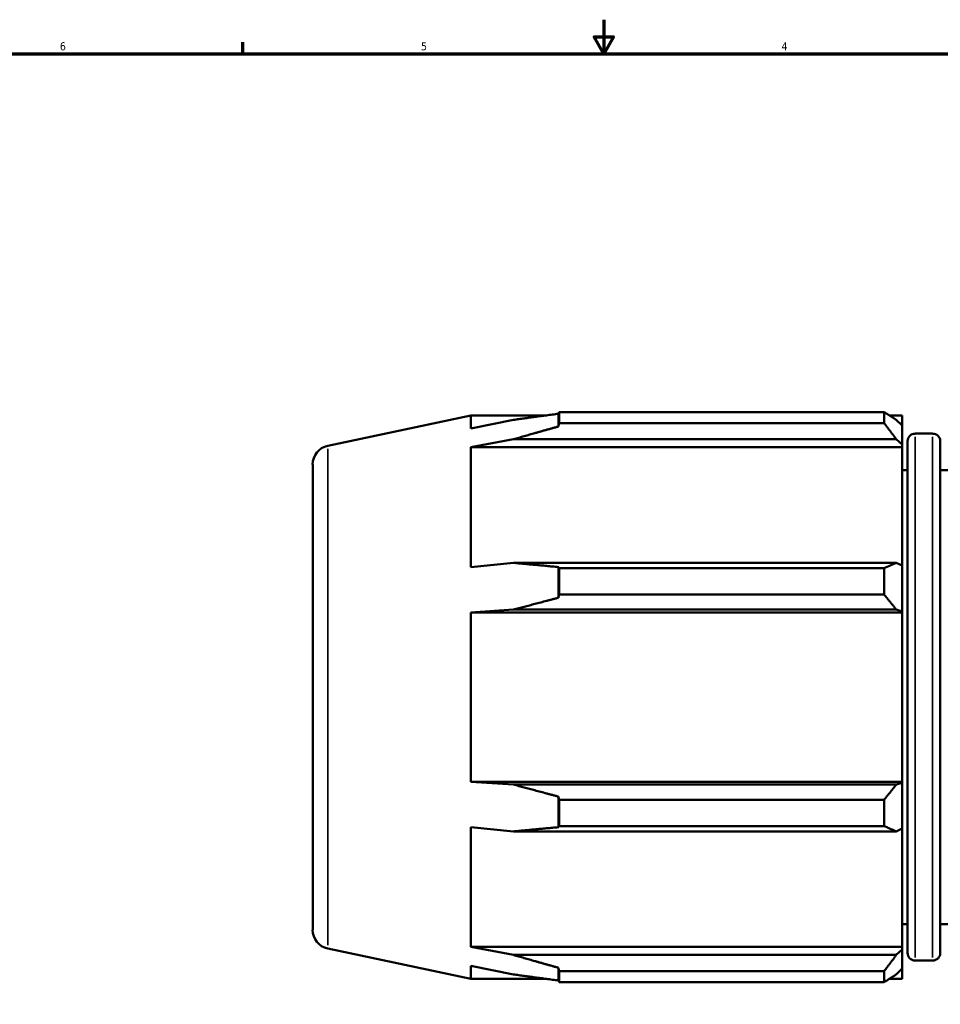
# Model space of a CAD drawing. Header units: inches. Extents: x -0.7 to 70.6, y -23.5 to 50.4.
# Tile 4 of 10: x 10.1 to 21, y 9.8 to 21.4. Entities that reach past the tile are written whole.
import ezdxf

# ---------------------------------------------------------------- set-up
doc = ezdxf.new("R2010")
doc.units = ezdxf.units.IN
doc.header["$MEASUREMENT"] = 0
for name, color, linetype, lineweight in [('Border (ANSI)', 7, 'Continuous', 70), ('Visible (ANSI)', 7, 'Continuous', 50), ('Visible Narrow (ANSI)', 7, 'Continuous', 35)]:
    doc.layers.add(name, color=color, linetype=linetype, lineweight=lineweight)
doc.styles.add('Note Text (ANSI)', font='tahoma.ttf')

# ---------------------------------------------------------------- blocks, each defined once
blk = doc.blocks.new('Borders Default Border')
at = {"layer": 'Border (ANSI)'}
blk.add_line((12.75, 21), (12.75, 21.134), dxfattribs=at)
at = {"layer": 'Border (ANSI)', "flags": 128}
for points in [[(17, 21.4), (17, 21), (16.885, 21.2), (17.115, 21.2), (17, 21)], [(0.5, 1), (0.5, 21), (33.5, 21), (33.5, 1), (0.5, 1)]]:
    blk.add_lwpolyline(points, dxfattribs=at)
at = {"layer": 'Border (ANSI)', "color": 5, "true_color": 0x0000ff, "char_height": 0.0945, "attachment_point": 7, "style": 'Note Text (ANSI)'}
for s, insert in [('6', (10.595, 21.038)), ('5', (14.847, 21.038)), ('4', (19.092, 21.04))]:
    blk.add_mtext(s, dxfattribs=dict(at, insert=insert))

msp = doc.modelspace()

# ---------------------------------------------------------------- linework, layer by layer
at = {"layer": 'Visible (ANSI)'}
for p, q in [((13.75, 16.383), (15.433, 16.741)), ((15.433, 16.741), (15.433, 16.587)), ((16.315, 16.741), (15.433, 16.741)), ((16.464, 16.761), (16.464, 16.611)), ((16.474, 16.78), (20.3, 16.78)), ((16.474, 16.78), (16.474, 16.651)), ((20.3, 16.651), (20.3, 16.78)), ((20.514, 16.741), (20.362, 16.741)), ((20.514, 16.621), (20.514, 16.741)), ((15.936, 16.689), (15.433, 16.587)), ((20.3, 16.651), (16.474, 16.651)), ((20.514, 16.621), (20.443, 16.689)), ((20.514, 16.621), (20.514, 16.398)), ((15.433, 16.366), (15.936, 16.461)), ((15.936, 16.461), (20.443, 16.461)), ((20.443, 16.461), (20.514, 16.398)), ((20.871, 16.527), (20.665, 16.527)), ((15.433, 16.366), (15.433, 14.956)), ((20.514, 16.366), (15.433, 16.366)), ((20.514, 16.398), (20.514, 16.366)), ((20.514, 14.973), (20.514, 16.366)), ((20.576, 10.414), (20.576, 16.437)), ((20.961, 16.437), (20.961, 10.414)), ((13.572, 10.687), (13.572, 16.163)), ((20.576, 16.099), (20.514, 16.099)), ((22.473, 16.099), (20.961, 16.099)), ((15.936, 15.006), (15.433, 14.956)), ((20.443, 15.006), (15.936, 15.006)), ((16.464, 14.957), (16.464, 14.595)), ((20.514, 14.973), (20.443, 15.006)), ((20.514, 14.973), (20.514, 14.433)), ((16.474, 14.944), (20.3, 14.944)), ((16.474, 14.944), (16.474, 14.633)), ((20.3, 14.633), (20.3, 14.944)), ((20.3, 14.633), (16.474, 14.633)), ((15.433, 14.422), (15.936, 14.455)), ((15.433, 14.422), (15.433, 12.428)), ((20.514, 14.422), (15.433, 14.422)), ((15.936, 14.455), (20.443, 14.455)), ((20.443, 14.455), (20.514, 14.433)), ((20.514, 14.433), (20.514, 14.422)), ((20.514, 12.428), (20.514, 14.422)), ((15.936, 12.396), (15.433, 12.428)), ((20.514, 12.428), (15.433, 12.428)), ((20.514, 12.418), (20.443, 12.396)), ((20.514, 12.428), (20.514, 12.418)), ((20.514, 12.418), (20.514, 11.878)), ((20.443, 12.396), (15.936, 12.396)), ((16.464, 12.255), (16.464, 11.894)), ((16.474, 12.218), (20.3, 12.218)), ((16.474, 12.218), (16.474, 11.907)), ((20.3, 11.907), (20.3, 12.218)), ((15.433, 11.894), (15.433, 10.485)), ((15.433, 11.894), (15.936, 11.845)), ((15.936, 11.845), (20.443, 11.845)), ((20.3, 11.907), (16.474, 11.907)), ((20.443, 11.845), (20.514, 11.878)), ((20.514, 10.485), (20.514, 11.878)), ((20.576, 10.752), (20.514, 10.752)), ((29.332, 10.752), (20.961, 10.752)), ((13.75, 10.468), (15.433, 10.11)), ((15.936, 10.39), (15.433, 10.485)), ((20.514, 10.485), (15.433, 10.485)), ((20.514, 10.453), (20.443, 10.39)), ((20.514, 10.485), (20.514, 10.453)), ((20.514, 10.453), (20.514, 10.229)), ((20.443, 10.39), (15.936, 10.39)), ((20.871, 10.324), (20.665, 10.324)), ((15.433, 10.263), (15.433, 10.11)), ((15.433, 10.263), (15.936, 10.161)), ((16.464, 10.24), (16.464, 10.09)), ((16.474, 10.2), (20.3, 10.2)), ((16.474, 10.2), (16.474, 10.071)), ((20.3, 10.071), (20.3, 10.2)), ((20.443, 10.161), (20.514, 10.229)), ((20.514, 10.11), (20.514, 10.229)), ((16.315, 10.11), (15.433, 10.11)), ((20.514, 10.11), (20.362, 10.11)), ((20.3, 10.071), (16.474, 10.071))]:
    msp.add_line(p, q, dxfattribs=at)
for centre, radius, start, end in [((20.665, 16.437), 0.0898, 90, 180), ((20.871, 16.437), 0.0898, 0, 90), ((13.796, 16.163), 0.225, 102, 180), ((13.796, 10.687), 0.225, 180, 258), ((20.665, 10.414), 0.0898, 180, 270), ((20.871, 10.414), 0.0898, 270, 0)]:
    msp.add_arc(centre, radius, start, end, dxfattribs=at)
for points, weights in [([(15.936, 16.689), (16.192, 16.725), (16.464, 16.761)], [1.00260858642, 1.00156131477, 1]), ([(16.464, 16.761), (16.469, 16.77), (16.474, 16.78)], [1, 1.00001731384, 1]), ([(20.443, 16.689), (20.374, 16.734), (20.3, 16.78)], [1.0073193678, 1.01405770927, 1.02000778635]), ([(16.464, 16.611), (16.192, 16.535), (15.936, 16.461)], [1, 1.00156131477, 1.00260858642]), ([(16.474, 16.651), (16.469, 16.631), (16.464, 16.611)], [1, 1.00001731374, 1]), ([(20.3, 16.651), (20.374, 16.554), (20.443, 16.461)], [1.02000778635, 1.01405770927, 1.0073193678]), ([(15.936, 15.006), (16.192, 14.982), (16.464, 14.957)], [1.00260858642, 1.00156131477, 1]), ([(16.464, 14.957), (16.469, 14.95), (16.474, 14.944)], [1, 1.00001731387, 1]), ([(20.443, 15.006), (20.374, 14.975), (20.3, 14.944)], [1.0073193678, 1.01405770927, 1.02000778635]), ([(16.474, 14.633), (16.469, 14.614), (16.464, 14.595)], [1, 1.00001731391, 1]), ([(20.3, 14.633), (20.374, 14.542), (20.443, 14.455)], [1.02000778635, 1.01405770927, 1.0073193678]), ([(16.464, 14.595), (16.192, 14.524), (15.936, 14.455)], [1, 1.00156131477, 1.00260858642]), ([(15.936, 12.396), (16.192, 12.327), (16.464, 12.255)], [1.00260858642, 1.00156131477, 1]), ([(20.443, 12.396), (20.374, 12.309), (20.3, 12.218)], [1.0073193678, 1.01405770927, 1.02000778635]), ([(16.464, 12.255), (16.469, 12.237), (16.474, 12.218)], [1, 1.00001731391, 1]), ([(16.464, 11.894), (16.192, 11.869), (15.936, 11.845)], [1, 1.00156131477, 1.00260858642]), ([(16.474, 11.907), (16.469, 11.901), (16.464, 11.894)], [1, 1.00001731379, 1]), ([(20.3, 11.907), (20.374, 11.875), (20.443, 11.845)], [1.02000778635, 1.01405770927, 1.0073193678]), ([(15.936, 10.39), (16.192, 10.316), (16.464, 10.24)], [1.00260858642, 1.00156131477, 1]), ([(20.443, 10.39), (20.374, 10.297), (20.3, 10.2)], [1.0073193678, 1.01405770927, 1.02000778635]), ([(16.464, 10.24), (16.469, 10.22), (16.474, 10.2)], [1, 1.0000173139, 1]), ([(16.464, 10.09), (16.192, 10.126), (15.936, 10.161)], [1, 1.00156131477, 1.00260858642]), ([(16.474, 10.071), (16.469, 10.08), (16.464, 10.09)], [1, 1.00001731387, 1]), ([(20.3, 10.071), (20.374, 10.117), (20.443, 10.161)], [1.02000778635, 1.01405770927, 1.0073193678])]:
    msp.add_rational_spline(points, weights, degree=2, dxfattribs=at)
at = {"layer": 'Visible Narrow (ANSI)'}
for p, q in [((20.665, 16.489), (20.665, 10.362)), ((20.871, 10.362), (20.871, 16.489)), ((13.75, 16.347), (13.75, 10.504))]:
    msp.add_line(p, q, dxfattribs=at)

# ---------------------------------------------------------------- block references
msp.add_blockref('Borders Default Border', (0, 0))

doc.saveas('drawing.dxf')
